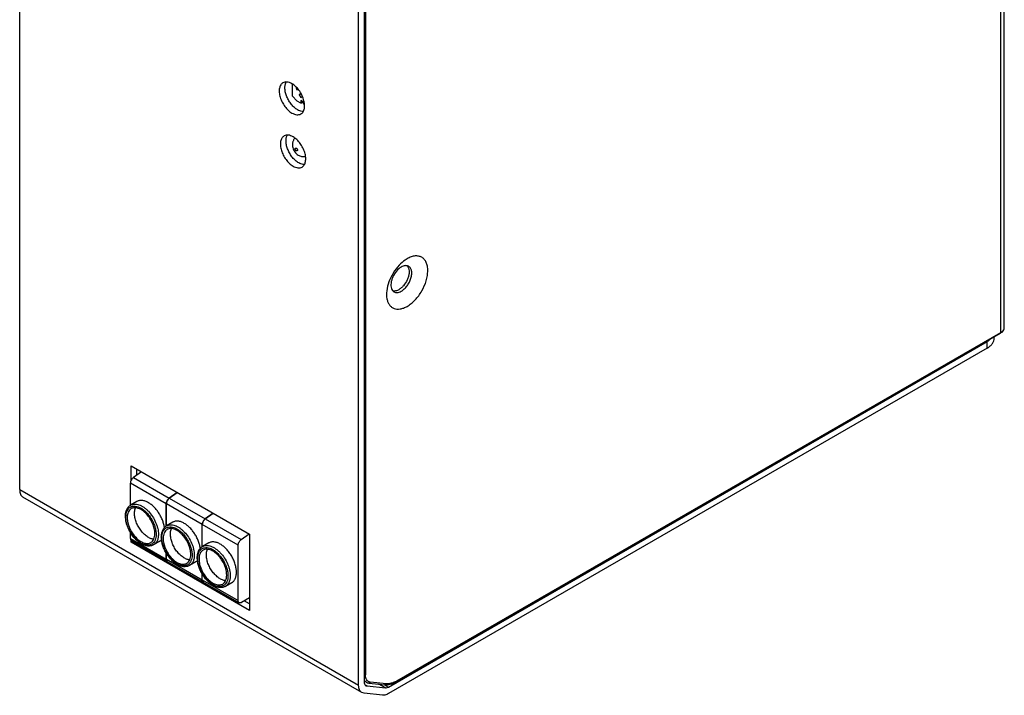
# Model space of a CAD drawing. Header units: millimetres. Extents: x 18 to 142, y 27 to 196.
# Tile 1 of 5: x 18 to 142, y 27 to 111. Entities that reach past the tile are written whole.
import ezdxf

# ---------------------------------------------------------------- set-up
doc = ezdxf.new("R2010")
doc.units = ezdxf.units.MM
doc.header["$LTSCALE"] = 14.501465
doc.layers.get('0').update_dxf_attribs({"linetype": 'CONTINUOUS'})

msp = doc.modelspace()

# ---------------------------------------------------------------- linework, layer by layer
at = {"color": 7}
for p, q in [((141.51, 72.94), (141.51, 171.9)), ((141.07, 72.33), (141.07, 171.29)), ((18.25, 52.63), (18.25, 147.14)), ((60.68, 28.13), (60.68, 122.65)), ((61.38, 123.05), (61.38, 28.54)), ((61.52, 122.33), (61.52, 29.42)), ((52.37, 103.44), (52.37, 101.95)), ((52.8, 103.11), (52.92, 102.75)), ((52.92, 102.75), (53.03, 102.81)), ((52.92, 102.75), (53.1, 102.74)), ((53, 101.29), (52.37, 101.95)), ((53.43, 101.05), (53, 101.29)), ((53.43, 102.24), (53.23, 102.09)), ((53.23, 102.09), (53.44, 102.21)), ((53.23, 102.09), (53.45, 101.75)), ((53.43, 101.37), (53.43, 101.05)), ((53.64, 101.25), (53.43, 101.37)), ((53.43, 101.05), (53.68, 101.19)), ((53.45, 101.75), (53.6, 101.87)), ((53.85, 100.93), (53.64, 101.25)), ((65.43, 28.59), (141.03, 72.23)), ((65.47, 28.68), (141.07, 72.33)), ((140.25, 71.59), (140.25, 71.79)), ((64.4, 27.89), (139.38, 71.18)), ((139.38, 70.37), (64.4, 27.08)), ((139.38, 70.37), (139.38, 71.18)), ((32.21, 55.61), (47.03, 47.06)), ((32.21, 53.82), (32.21, 55.61)), ((33.48, 54.88), (32.48, 54.15)), ((32.92, 54.47), (32.92, 55.2)), ((36.6, 50.86), (32.11, 53.45)), ((32.11, 50.67), (32.11, 53.45)), ((32.48, 54.15), (36.97, 51.56)), ((18.25, 52.63), (60.68, 28.13)), ((36.97, 51.56), (37.97, 52.29)), ((37.97, 52.28), (36.98, 51.55)), ((61.09, 27.22), (18.66, 51.71)), ((32.92, 51.15), (32.14, 50.7)), ((36.6, 48.06), (36.6, 50.86)), ((41.1, 48.26), (36.61, 50.86)), ((36.61, 48.07), (36.61, 50.86)), ((36.98, 51.55), (41.47, 48.96)), ((41.47, 48.96), (42.46, 49.69)), ((42.47, 49.69), (41.47, 48.96)), ((37.42, 48.55), (36.64, 48.1)), ((41.1, 45.47), (41.1, 48.26)), ((45.6, 45.67), (41.11, 48.26)), ((41.11, 45.47), (41.11, 48.26)), ((41.47, 48.96), (45.96, 46.37)), ((32.11, 46.52), (32.11, 47.28)), ((45.96, 46.37), (46.96, 47.09)), ((47.03, 47.06), (47.03, 37.5)), ((32.11, 46.52), (36.6, 43.93)), ((32.21, 46.06), (32.21, 46.27)), ((32.39, 46.16), (32.21, 46.06)), ((47.03, 37.5), (32.21, 46.06)), ((32.24, 46.25), (36.73, 43.66)), ((35.79, 46.17), (35.02, 45.72)), ((41.91, 45.95), (41.14, 45.5)), ((45.6, 38.74), (45.6, 45.67)), ((36.6, 43.93), (36.6, 44.69)), ((36.61, 43.93), (36.61, 44.68)), ((36.61, 43.93), (41.1, 41.33)), ((36.73, 43.65), (41.22, 41.06)), ((40.29, 43.57), (39.51, 43.12)), ((41.1, 41.33), (41.1, 42.09)), ((41.11, 41.33), (41.11, 42.08)), ((41.11, 41.33), (45.6, 38.74)), ((41.23, 41.06), (45.72, 38.46)), ((44.79, 40.97), (44.01, 40.52)), ((47.03, 39.07), (46.02, 38.49)), ((47.03, 38.32), (46.37, 38.7)), ((61.38, 28.67), (61.65, 28.51)), ((61.99, 28.4), (63.94, 28.2)), ((64.11, 28.32), (62.15, 28.52)), ((61.37, 27.13), (61.09, 27.22)), ((63.68, 26.89), (61.37, 27.13)), ((61.51, 28.17), (61.73, 28.04)), ((61.59, 28.08), (61.73, 28.04)), ((61.73, 28.04), (64.04, 27.8)), ((64.04, 27.8), (63.21, 28.28)), ((63.85, 28.21), (64.4, 27.89))]:
    msp.add_line(p, q, dxfattribs=at)
for centre, radius, start, end in [((53.67, 95.84), 1.27, 138.6065, 141.5702), ((65.11, 78.22), 0.721, 259.9266, 265.3175), ((35.32, 49.07), 3.5, 223.4432, 227.4973), ((37.16, 43.93), 0.554, 179.9989, 180.7319), ((36.83, 43.82), 0.199, 237.5354, 238.7045), ((36.83, 43.83), 0.199, 240.0008, 241.2967), ((36.83, 43.82), 0.199, 238.7046, 240.0003), ((41.65, 41.33), 0.554, 179.9989, 180.7319), ((41.33, 41.23), 0.199, 237.5354, 238.7045), ((41.32, 41.23), 0.199, 240.0008, 241.2967), ((41.33, 41.23), 0.199, 238.7046, 240.0003), ((62.25, 28.54), 0.864, 179.9406, 185.3165), ((62.22, 29.2), 0.683, 257.3102, 264.1677), ((63.78, 31.59), 3.37, 297.1961, 298.7014), ((63.58, 31.79), 3.7, 298.6239, 300.0039), ((63.72, 31.71), 3.5, 298.7, 300.0037)]:
    msp.add_arc(centre, radius, start, end, dxfattribs=at)
for points, knots in [([(51.21, 103.59), (51.15, 103.56), (51.05, 103.48), (50.87, 103.25), (50.74, 102.88), (50.73, 102.35), (50.85, 101.76), (51.09, 101.17), (51.43, 100.62), (51.84, 100.15), (52.16, 99.9), (52.33, 99.8)], [0, 0, 0, 0, 0.042876, 0.087523, 0.186924, 0.304235, 0.437955, 0.582357, 0.729568, 0.871259, 1, 1, 1, 1]), ([(52.33, 103.48), (52.23, 103.53), (52.04, 103.63), (51.73, 103.7), (51.45, 103.69), (51.28, 103.63), (51.21, 103.59)], [0, 0, 0, 0, 0.289544, 0.549135, 0.782277, 1, 1, 1, 1]), ([(53.04, 100.21), (52.9, 100.29), (52.62, 100.49), (52.26, 100.88), (51.94, 101.33), (51.69, 101.82), (51.52, 102.33), (51.42, 102.94), (51.47, 103.41), (51.59, 103.65)], [0, 0, 0, 0, 0.121549, 0.254435, 0.393669, 0.53372, 0.668795, 0.793795, 1, 1, 1, 1]), ([(53.46, 99.69), (53.51, 99.72), (53.62, 99.8), (53.79, 100.02), (53.92, 100.4), (53.93, 100.93), (53.81, 101.51), (53.58, 102.11), (53.23, 102.66), (52.82, 103.13), (52.5, 103.38), (52.33, 103.48)], [0, 0, 0, 0, 0.042876, 0.087523, 0.186924, 0.304235, 0.437955, 0.582357, 0.729568, 0.871259, 1, 1, 1, 1]), ([(53.78, 99.99), (53.72, 99.99), (53.46, 100.01), (53.21, 100.11), (53.04, 100.21)], [0, 0, 0, 0, 0.226136, 1, 1, 1, 1]), ([(52.33, 99.8), (52.43, 99.75), (52.63, 99.65), (52.93, 99.58), (53.21, 99.59), (53.38, 99.65), (53.46, 99.69)], [0, 0, 0, 0, 0.289544, 0.549135, 0.782277, 1, 1, 1, 1]), ([(51.35, 96.93), (51.29, 96.9), (51.19, 96.82), (51.01, 96.6), (50.88, 96.22), (50.87, 95.69), (50.99, 95.11), (51.23, 94.52), (51.57, 93.96), (51.98, 93.49), (52.31, 93.24), (52.47, 93.15)], [0, 0, 0, 0, 0.042876, 0.087523, 0.186924, 0.304235, 0.437955, 0.582357, 0.729568, 0.871259, 1, 1, 1, 1]), ([(52.47, 96.82), (52.37, 96.88), (52.18, 96.97), (51.88, 97.05), (51.59, 97.04), (51.42, 96.98), (51.35, 96.93)], [0, 0, 0, 0, 0.289544, 0.549135, 0.782277, 1, 1, 1, 1]), ([(53.18, 93.56), (53.04, 93.64), (52.76, 93.84), (52.4, 94.22), (52.08, 94.67), (51.83, 95.17), (51.66, 95.67), (51.56, 96.29), (51.61, 96.75), (51.74, 97)], [0, 0, 0, 0, 0.121549, 0.254435, 0.393669, 0.53372, 0.668795, 0.793795, 1, 1, 1, 1]), ([(52.67, 96.63), (52.64, 96.59), (52.58, 96.51), (52.51, 96.37), (52.45, 96.23), (52.4, 96.03), (52.38, 95.78), (52.42, 95.48), (52.52, 95.19), (52.67, 94.92), (52.88, 94.7), (53.04, 94.58), (53.13, 94.53)], [0, 0, 0, 0, 0.062546, 0.125088, 0.187611, 0.250098, 0.374856, 0.499703, 0.624838, 0.750145, 0.875217, 1, 1, 1, 1]), ([(53.6, 93.04), (53.65, 93.07), (53.76, 93.15), (53.93, 93.37), (54.06, 93.75), (54.07, 94.28), (53.96, 94.86), (53.72, 95.45), (53.38, 96.01), (52.96, 96.48), (52.64, 96.73), (52.47, 96.82)], [0, 0, 0, 0, 0.042876, 0.087523, 0.186924, 0.304235, 0.437955, 0.582357, 0.729568, 0.871259, 1, 1, 1, 1]), ([(52.88, 95.07), (52.86, 95.09), (52.82, 95.12), (52.78, 95.18), (52.75, 95.24), (52.74, 95.28), (52.74, 95.32), (52.74, 95.35), (52.75, 95.38), (52.76, 95.4), (52.78, 95.41), (52.8, 95.42), (52.83, 95.42), (52.86, 95.41), (52.87, 95.41), (52.88, 95.4)], [0, 0, 0, 0, 0.138218, 0.29129, 0.444376, 0.516287, 0.582929, 0.643362, 0.697426, 0.74605, 0.791463, 0.836876, 0.885492, 0.939601, 1, 1, 1, 1]), ([(52.88, 95.4), (52.9, 95.39), (52.94, 95.36), (52.99, 95.3), (53.01, 95.24), (53.02, 95.19), (53.03, 95.16), (53.02, 95.13), (53.01, 95.1), (53, 95.08), (52.98, 95.06), (52.96, 95.06), (52.94, 95.05), (52.91, 95.06), (52.89, 95.07), (52.88, 95.07)], [0, 0, 0, 0, 0.138218, 0.29129, 0.444376, 0.516287, 0.582929, 0.643362, 0.697426, 0.74605, 0.791463, 0.836876, 0.885492, 0.939601, 1, 1, 1, 1]), ([(53.13, 94.53), (53.2, 94.49), (53.33, 94.42), (53.54, 94.36), (53.77, 94.34), (53.91, 94.35), (53.99, 94.36)], [0, 0, 0, 0, 0.249866, 0.499811, 0.749824, 1, 1, 1, 1]), ([(52.47, 93.15), (52.57, 93.09), (52.77, 93), (53.07, 92.92), (53.35, 92.93), (53.52, 92.99), (53.6, 93.04)], [0, 0, 0, 0, 0.289544, 0.549135, 0.782277, 1, 1, 1, 1]), ([(53.92, 93.34), (53.86, 93.34), (53.6, 93.35), (53.35, 93.46), (53.18, 93.56)], [0, 0, 0, 0, 0.226136, 1, 1, 1, 1]), ([(66.76, 81.55), (66.67, 81.5), (66.31, 81.27), (65.98, 80.98), (65.76, 80.74)], [0, 0, 0, 0, 0.235026, 1, 1, 1, 1]), ([(66.76, 75.59), (66.93, 75.69), (67.28, 75.94), (67.94, 76.55), (68.63, 77.49), (69.1, 78.56), (69.3, 79.43), (69.35, 80.04), (69.31, 80.6), (69.17, 81.08), (68.93, 81.48), (68.59, 81.76), (68.18, 81.9), (67.72, 81.92), (67.23, 81.8), (66.92, 81.65), (66.76, 81.55)], [0, 0, 0, 0, 0.066591, 0.138522, 0.291544, 0.444577, 0.51646, 0.583077, 0.643488, 0.697532, 0.746139, 0.791536, 0.836934, 0.885534, 0.939624, 1, 1, 1, 1]), ([(65.76, 80.74), (65.48, 80.45), (64.98, 79.78), (64.45, 78.69), (64.16, 77.59), (64.16, 76.7), (64.33, 76.11), (64.53, 75.76), (64.79, 75.48), (65.12, 75.3), (65.49, 75.23), (65.9, 75.25), (66.33, 75.37), (66.62, 75.51), (66.76, 75.59)], [0, 0, 0, 0, 0.155281, 0.312184, 0.458767, 0.5858, 0.641052, 0.691312, 0.738136, 0.783854, 0.831075, 0.882045, 0.938233, 1, 1, 1, 1]), ([(66.02, 80.51), (65.8, 80.38), (65.38, 80), (65.01, 79.42), (64.81, 78.89), (64.7, 78.4), (64.71, 78.03), (64.78, 77.81)], [0, 0, 0, 0, 0.248569, 0.522783, 0.657703, 0.784571, 1, 1, 1, 1]), ([(66.94, 80.37), (67.01, 80.16), (67.02, 79.78), (66.91, 79.3), (66.71, 78.77), (66.4, 78.28), (66.02, 77.89), (65.8, 77.74), (65.7, 77.67)], [0, 0, 0, 0, 0.2151, 0.341826, 0.476627, 0.750676, 0.880727, 1, 1, 1, 1]), ([(66.67, 80.68), (66.62, 80.69), (66.39, 80.68), (66.17, 80.6), (66.02, 80.51)], [0, 0, 0, 0, 0.224699, 1, 1, 1, 1]), ([(66.02, 77.49), (66.16, 77.57), (66.42, 77.77), (66.76, 78.16), (67.04, 78.61), (67.24, 79.1), (67.34, 79.58), (67.33, 80.01), (67.22, 80.33), (67.08, 80.51), (66.99, 80.57), (66.95, 80.6)], [0, 0, 0, 0, 0.128727, 0.270397, 0.417611, 0.562022, 0.695749, 0.813063, 0.912468, 0.95712, 1, 1, 1, 1]), ([(66.95, 80.6), (66.93, 80.61), (66.84, 80.65), (66.74, 80.68), (66.67, 80.68)], [0, 0, 0, 0, 0.245539, 1, 1, 1, 1]), ([(66.75, 80.69), (66.77, 80.67), (66.85, 80.57), (66.91, 80.46), (66.94, 80.37)], [0, 0, 0, 0, 0.237381, 1, 1, 1, 1]), ([(64.78, 77.81), (64.81, 77.72), (64.89, 77.56), (65.02, 77.44), (65.1, 77.4)], [0, 0, 0, 0, 0.52342, 1, 1, 1, 1]), ([(65.7, 77.67), (65.64, 77.64), (65.44, 77.54), (65.21, 77.49), (65.05, 77.5)], [0, 0, 0, 0, 0.279052, 1, 1, 1, 1]), ([(65.1, 77.4), (65.16, 77.36), (65.3, 77.31), (65.53, 77.3), (65.78, 77.36), (65.94, 77.44), (66.02, 77.49)], [0, 0, 0, 0, 0.217743, 0.450888, 0.710461, 1, 1, 1, 1]), ([(141.03, 72.23), (141.1, 72.27), (141.23, 72.36), (141.39, 72.53), (141.49, 72.73), (141.51, 72.87), (141.51, 72.94)], [0, 0, 0, 0, 0.270117, 0.52353, 0.764152, 1, 1, 1, 1]), ([(141.07, 72.33), (141.14, 72.36), (141.26, 72.45), (141.4, 72.6), (141.49, 72.76), (141.51, 72.88), (141.51, 72.94)], [0, 0, 0, 0, 0.289537, 0.549109, 0.782251, 1, 1, 1, 1]), ([(139.38, 70.37), (139.51, 70.44), (139.75, 70.61), (140.03, 70.91), (140.21, 71.24), (140.25, 71.48), (140.25, 71.59)], [0, 0, 0, 0, 0.289705, 0.549091, 0.782218, 1, 1, 1, 1]), ([(139.87, 71.56), (139.84, 71.53), (139.69, 71.38), (139.51, 71.26), (139.38, 71.18)], [0, 0, 0, 0, 0.236009, 1, 1, 1, 1]), ([(141.03, 72.23), (141.04, 72.24), (141.07, 72.27), (141.07, 72.31), (141.07, 72.33)], [0, 0, 0, 0, 0.449977, 1, 1, 1, 1]), ([(32.48, 54.15), (32.43, 54.11), (32.33, 54.01), (32.21, 53.84), (32.13, 53.65), (32.11, 53.52), (32.11, 53.45)], [0, 0, 0, 0, 0.244983, 0.507717, 0.766315, 1, 1, 1, 1]), ([(18.25, 52.63), (18.25, 52.53), (18.26, 52.33), (18.34, 52.07), (18.47, 51.85), (18.6, 51.75), (18.66, 51.71)], [0, 0, 0, 0, 0.289703, 0.549083, 0.782194, 1, 1, 1, 1]), ([(31.49, 49.3), (31.49, 49.45), (31.51, 49.74), (31.61, 50.08), (31.74, 50.31), (31.85, 50.46), (31.99, 50.6), (32.09, 50.67), (32.14, 50.7)], [0, 0, 0, 0, 0.278124, 0.533265, 0.654007, 0.771313, 0.886178, 1, 1, 1, 1]), ([(31.55, 49.22), (31.55, 49.35), (31.57, 49.61), (31.67, 49.96), (31.82, 50.21), (31.97, 50.36), (32.1, 50.45), (32.24, 50.51), (32.44, 50.57), (32.73, 50.57), (33.09, 50.49), (33.46, 50.31), (33.82, 50.06), (34.17, 49.73), (34.5, 49.34), (34.78, 48.9), (35.02, 48.44), (35.19, 47.96), (35.3, 47.49), (35.33, 47.18), (35.33, 47.03)], [0, 0, 0, 0, 0.060361, 0.114358, 0.162926, 0.185896, 0.208441, 0.230987, 0.253958, 0.302526, 0.356523, 0.416883, 0.483447, 0.555269, 0.63087, 0.708438, 0.786006, 0.861608, 0.933433, 1, 1, 1, 1]), ([(32.14, 50.7), (32.21, 50.74), (32.37, 50.8), (32.63, 50.84), (32.9, 50.82), (33.19, 50.74), (33.49, 50.61), (33.79, 50.43), (34.08, 50.2), (34.47, 49.83), (34.89, 49.29), (35.22, 48.67), (35.42, 48.16), (35.53, 47.77), (35.6, 47.4), (35.61, 47.15), (35.61, 47.03)], [0, 0, 0, 0, 0.042826, 0.087421, 0.135217, 0.187141, 0.243603, 0.304577, 0.369693, 0.43832, 0.582552, 0.729591, 0.8016, 0.871217, 0.937596, 1, 1, 1, 1]), ([(34.36, 51), (34.23, 51.08), (33.98, 51.2), (33.65, 51.28), (33.4, 51.28), (33.23, 51.26), (33.07, 51.22), (32.97, 51.17), (32.92, 51.15)], [0, 0, 0, 0, 0.28941, 0.54829, 0.667743, 0.78177, 0.891904, 1, 1, 1, 1]), ([(36.37, 47.8), (36.36, 47.95), (36.3, 48.27), (36.16, 48.74), (35.96, 49.2), (35.71, 49.65), (35.41, 50.07), (35.09, 50.44), (34.74, 50.76), (34.48, 50.93), (34.36, 51)], [0, 0, 0, 0, 0.118986, 0.244889, 0.375325, 0.507567, 0.638777, 0.766184, 0.88727, 1, 1, 1, 1]), ([(36.6, 50.86), (36.6, 50.92), (36.62, 51.06), (36.7, 51.25), (36.82, 51.42), (36.92, 51.52), (36.97, 51.56)], [0, 0, 0, 0, 0.233685, 0.492283, 0.755017, 1, 1, 1, 1]), ([(36.98, 51.55), (36.92, 51.52), (36.82, 51.42), (36.71, 51.24), (36.63, 51.05), (36.61, 50.92), (36.61, 50.86)], [0, 0, 0, 0, 0.244983, 0.507717, 0.766315, 1, 1, 1, 1]), ([(32.21, 50.25), (32.17, 50.22), (32.1, 50.17), (31.96, 50.03), (31.82, 49.81), (31.72, 49.49), (31.71, 49.25), (31.71, 49.13)], [0, 0, 0, 0, 0.10816, 0.218359, 0.451362, 0.710419, 1, 1, 1, 1]), ([(35.17, 47.12), (35.17, 47.23), (35.16, 47.44), (35.1, 47.76), (35.01, 48.08), (34.84, 48.52), (34.56, 49.04), (34.19, 49.51), (33.87, 49.82), (33.62, 50.02), (33.36, 50.17), (33.11, 50.29), (32.86, 50.35), (32.63, 50.37), (32.41, 50.34), (32.27, 50.28), (32.21, 50.25)], [0, 0, 0, 0, 0.062401, 0.128785, 0.198401, 0.270411, 0.417448, 0.561682, 0.630309, 0.695424, 0.756398, 0.812861, 0.864784, 0.912579, 0.957173, 1, 1, 1, 1]), ([(32.62, 49.66), (32.62, 49.72), (32.63, 49.96), (32.69, 50.2), (32.76, 50.36)], [0, 0, 0, 0, 0.271947, 1, 1, 1, 1]), ([(35.03, 46.42), (34.89, 46.44), (34.68, 46.49), (34.4, 46.62), (34.11, 46.8), (33.76, 47.1), (33.39, 47.54), (33.07, 48.04), (32.82, 48.58), (32.66, 49.12), (32.62, 49.48), (32.62, 49.66)], [0, 0, 0, 0, 0.097753, 0.152123, 0.210053, 0.335304, 0.470056, 0.609327, 0.747553, 0.879298, 1, 1, 1, 1]), ([(32.83, 46.34), (32.63, 46.54), (32.36, 46.87), (32.05, 47.35), (31.85, 47.74), (31.69, 48.13), (31.58, 48.53), (31.51, 48.92), (31.49, 49.17), (31.49, 49.3)], [0, 0, 0, 0, 0.253614, 0.384199, 0.514679, 0.643142, 0.76778, 0.88714, 1, 1, 1, 1]), ([(32.86, 46.38), (32.67, 46.56), (32.4, 46.88), (32.1, 47.34), (31.91, 47.71), (31.75, 48.1), (31.63, 48.48), (31.56, 48.85), (31.55, 49.1), (31.55, 49.22)], [0, 0, 0, 0, 0.253344, 0.384484, 0.515663, 0.644732, 0.769626, 0.888563, 1, 1, 1, 1]), ([(31.71, 49.13), (31.71, 49.02), (31.72, 48.81), (31.78, 48.5), (31.87, 48.17), (32.04, 47.73), (32.32, 47.21), (32.61, 46.83), (32.77, 46.66)], [0, 0, 0, 0, 0.111097, 0.229286, 0.353232, 0.481437, 0.743219, 1, 1, 1, 1]), ([(35.98, 46.7), (35.98, 46.85), (36.01, 47.14), (36.11, 47.48), (36.24, 47.72), (36.35, 47.87), (36.48, 48), (36.59, 48.07), (36.64, 48.1)], [0, 0, 0, 0, 0.278124, 0.533265, 0.654007, 0.771313, 0.886178, 1, 1, 1, 1]), ([(36.64, 48.1), (36.71, 48.14), (36.87, 48.21), (37.12, 48.24), (37.4, 48.22), (37.69, 48.15), (37.99, 48.02), (38.29, 47.83), (38.58, 47.6), (38.96, 47.23), (39.39, 46.69), (39.72, 46.07), (39.92, 45.56), (40.03, 45.18), (40.09, 44.8), (40.11, 44.56), (40.11, 44.44)], [0, 0, 0, 0, 0.042826, 0.087421, 0.135217, 0.187141, 0.243603, 0.304577, 0.369693, 0.43832, 0.582552, 0.729591, 0.8016, 0.871217, 0.937596, 1, 1, 1, 1]), ([(38.85, 48.41), (38.73, 48.48), (38.48, 48.6), (38.15, 48.68), (37.9, 48.69), (37.73, 48.67), (37.56, 48.62), (37.46, 48.58), (37.42, 48.55)], [0, 0, 0, 0, 0.28941, 0.54829, 0.667743, 0.78177, 0.891904, 1, 1, 1, 1]), ([(40.87, 45.2), (40.85, 45.36), (40.8, 45.67), (40.65, 46.14), (40.45, 46.61), (40.2, 47.05), (39.91, 47.47), (39.58, 47.84), (39.23, 48.16), (38.98, 48.33), (38.85, 48.41)], [0, 0, 0, 0, 0.118986, 0.244889, 0.375325, 0.507567, 0.638777, 0.766184, 0.88727, 1, 1, 1, 1]), ([(41.1, 48.26), (41.1, 48.33), (41.12, 48.46), (41.2, 48.65), (41.31, 48.83), (41.41, 48.92), (41.47, 48.96)], [0, 0, 0, 0, 0.233685, 0.492283, 0.755017, 1, 1, 1, 1]), ([(41.47, 48.96), (41.42, 48.92), (41.32, 48.82), (41.21, 48.65), (41.13, 48.46), (41.11, 48.32), (41.11, 48.26)], [0, 0, 0, 0, 0.244983, 0.507717, 0.766315, 1, 1, 1, 1]), ([(35.33, 47.03), (35.33, 46.9), (35.31, 46.65), (35.21, 46.3), (35.07, 46.06), (34.92, 45.91), (34.8, 45.82), (34.67, 45.75), (34.47, 45.69), (34.19, 45.67), (33.85, 45.74), (33.62, 45.84), (33.5, 45.9)], [0, 0, 0, 0, 0.145657, 0.276304, 0.393983, 0.449575, 0.504014, 0.558272, 0.613334, 0.729093, 0.857126, 1, 1, 1, 1]), ([(34.66, 46), (34.7, 46.03), (34.78, 46.08), (34.92, 46.22), (35.06, 46.44), (35.15, 46.76), (35.17, 47), (35.17, 47.12)], [0, 0, 0, 0, 0.10816, 0.218359, 0.451362, 0.710419, 1, 1, 1, 1]), ([(35.61, 47.03), (35.61, 46.89), (35.59, 46.61), (35.49, 46.28), (35.38, 46.07), (35.27, 45.93), (35.15, 45.81), (35.06, 45.74), (35.02, 45.72)], [0, 0, 0, 0, 0.289407, 0.548292, 0.667741, 0.781771, 0.891905, 1, 1, 1, 1]), ([(36.04, 46.62), (36.04, 46.76), (36.06, 47.01), (36.17, 47.37), (36.32, 47.61), (36.47, 47.76), (36.6, 47.85), (36.73, 47.91), (36.94, 47.97), (37.23, 47.98), (37.58, 47.89), (37.95, 47.72), (38.32, 47.46), (38.67, 47.13), (39, 46.74), (39.28, 46.31), (39.51, 45.84), (39.69, 45.37), (39.8, 44.9), (39.83, 44.59), (39.83, 44.44)], [0, 0, 0, 0, 0.060361, 0.114358, 0.162926, 0.185896, 0.208441, 0.230987, 0.253958, 0.302526, 0.356523, 0.416883, 0.483447, 0.555269, 0.63087, 0.708438, 0.786006, 0.861608, 0.933433, 1, 1, 1, 1]), ([(36.71, 47.65), (36.67, 47.63), (36.59, 47.57), (36.45, 47.44), (36.32, 47.21), (36.22, 46.89), (36.2, 46.65), (36.2, 46.53)], [0, 0, 0, 0, 0.10816, 0.218359, 0.451362, 0.710419, 1, 1, 1, 1]), ([(39.67, 44.53), (39.67, 44.63), (39.65, 44.84), (39.6, 45.16), (39.5, 45.49), (39.34, 45.92), (39.05, 46.45), (38.69, 46.91), (38.36, 47.23), (38.11, 47.42), (37.86, 47.58), (37.61, 47.69), (37.36, 47.76), (37.12, 47.77), (36.9, 47.74), (36.77, 47.69), (36.71, 47.65)], [0, 0, 0, 0, 0.062401, 0.128785, 0.198401, 0.270411, 0.417448, 0.561682, 0.630309, 0.695424, 0.756398, 0.812861, 0.864784, 0.912579, 0.957173, 1, 1, 1, 1]), ([(37.12, 47.06), (37.12, 47.12), (37.13, 47.36), (37.18, 47.6), (37.26, 47.76)], [0, 0, 0, 0, 0.271947, 1, 1, 1, 1]), ([(39.53, 43.83), (39.39, 43.84), (39.18, 43.9), (38.9, 44.03), (38.61, 44.21), (38.26, 44.5), (37.88, 44.94), (37.56, 45.44), (37.32, 45.98), (37.16, 46.52), (37.12, 46.89), (37.12, 47.06)], [0, 0, 0, 0, 0.097753, 0.152123, 0.210053, 0.335304, 0.470056, 0.609327, 0.747553, 0.879298, 1, 1, 1, 1]), ([(32.11, 46.52), (32.11, 46.49), (32.12, 46.43), (32.14, 46.35), (32.18, 46.29), (32.22, 46.26), (32.24, 46.25)], [0, 0, 0, 0, 0.289704, 0.549091, 0.782217, 1, 1, 1, 1]), ([(33.48, 45.85), (33.36, 45.92), (33.14, 46.07), (32.93, 46.25), (32.83, 46.34)], [0, 0, 0, 0, 0.485439, 1, 1, 1, 1]), ([(33.5, 45.9), (33.39, 45.96), (33.17, 46.11), (32.96, 46.28), (32.86, 46.38)], [0, 0, 0, 0, 0.481781, 1, 1, 1, 1]), ([(32.95, 46.49), (33.09, 46.36), (33.31, 46.19), (33.63, 46.02), (33.86, 45.94), (34.08, 45.89), (34.29, 45.88), (34.49, 45.92), (34.61, 45.97), (34.66, 46)], [0, 0, 0, 0, 0.30195, 0.439583, 0.567479, 0.685912, 0.795979, 0.899711, 1, 1, 1, 1]), ([(35.02, 45.72), (34.96, 45.69), (34.85, 45.63), (34.61, 45.57), (34.28, 45.55), (33.87, 45.65), (33.61, 45.77), (33.48, 45.85)], [0, 0, 0, 0, 0.113957, 0.228858, 0.466432, 0.721737, 1, 1, 1, 1]), ([(35.79, 46.17), (35.84, 46.19), (35.94, 46.26), (36.02, 46.34), (36.05, 46.38)], [0, 0, 0, 0, 0.495103, 1, 1, 1, 1]), ([(37.98, 43.25), (37.84, 43.33), (37.57, 43.52), (37.2, 43.87), (36.85, 44.28), (36.56, 44.73), (36.31, 45.22), (36.13, 45.72), (36.01, 46.21), (35.98, 46.54), (35.98, 46.7)], [0, 0, 0, 0, 0.11537, 0.238662, 0.367791, 0.500001, 0.632211, 0.76134, 0.884631, 1, 1, 1, 1]), ([(38, 43.31), (37.87, 43.38), (37.61, 43.55), (37.24, 43.88), (36.91, 44.27), (36.61, 44.71), (36.37, 45.18), (36.19, 45.67), (36.07, 46.15), (36.04, 46.47), (36.04, 46.62)], [0, 0, 0, 0, 0.11278, 0.235137, 0.364526, 0.497751, 0.631288, 0.761596, 0.885395, 1, 1, 1, 1]), ([(36.2, 46.53), (36.2, 46.43), (36.22, 46.22), (36.27, 45.9), (36.36, 45.57), (36.53, 45.13), (36.82, 44.61), (37.18, 44.15), (37.51, 43.83), (37.76, 43.63), (38.01, 43.48), (38.26, 43.37), (38.51, 43.3), (38.75, 43.28), (38.97, 43.32), (39.1, 43.37), (39.16, 43.41)], [0, 0, 0, 0, 0.062401, 0.128785, 0.198401, 0.270411, 0.417448, 0.561682, 0.630309, 0.695424, 0.756398, 0.812861, 0.864784, 0.912579, 0.957173, 1, 1, 1, 1]), ([(41.14, 45.5), (41.21, 45.54), (41.36, 45.61), (41.62, 45.65), (41.9, 45.63), (42.19, 45.55), (42.48, 45.42), (42.78, 45.24), (43.08, 45.01), (43.46, 44.64), (43.89, 44.09), (44.22, 43.48), (44.42, 42.96), (44.52, 42.58), (44.59, 42.21), (44.61, 41.96), (44.61, 41.84)], [0, 0, 0, 0, 0.042826, 0.087421, 0.135217, 0.187141, 0.243603, 0.304577, 0.369693, 0.43832, 0.582552, 0.729591, 0.8016, 0.871217, 0.937596, 1, 1, 1, 1]), ([(43.35, 45.81), (43.23, 45.88), (42.97, 46), (42.64, 46.08), (42.4, 46.09), (42.22, 46.07), (42.06, 46.03), (41.96, 45.98), (41.91, 45.95)], [0, 0, 0, 0, 0.28941, 0.54829, 0.667743, 0.78177, 0.891904, 1, 1, 1, 1]), ([(45.38, 42.29), (45.38, 42.45), (45.35, 42.78), (45.24, 43.29), (45.05, 43.8), (44.8, 44.3), (44.49, 44.77), (44.14, 45.18), (43.77, 45.54), (43.49, 45.73), (43.35, 45.81)], [0, 0, 0, 0, 0.114159, 0.237326, 0.366978, 0.500001, 0.633024, 0.762675, 0.885842, 1, 1, 1, 1]), ([(45.6, 45.67), (45.6, 45.73), (45.62, 45.87), (45.7, 46.06), (45.81, 46.23), (45.91, 46.33), (45.96, 46.37)], [0, 0, 0, 0, 0.233685, 0.492283, 0.755017, 1, 1, 1, 1]), ([(39.83, 44.44), (39.83, 44.3), (39.81, 44.05), (39.71, 43.7), (39.56, 43.46), (39.42, 43.31), (39.3, 43.22), (39.16, 43.15), (38.97, 43.09), (38.69, 43.08), (38.34, 43.15), (38.12, 43.25), (38, 43.31)], [0, 0, 0, 0, 0.145657, 0.276304, 0.393983, 0.449575, 0.504014, 0.558272, 0.613334, 0.729093, 0.857126, 1, 1, 1, 1]), ([(39.16, 43.41), (39.2, 43.43), (39.28, 43.48), (39.42, 43.62), (39.55, 43.84), (39.65, 44.17), (39.67, 44.4), (39.67, 44.53)], [0, 0, 0, 0, 0.10816, 0.218359, 0.451362, 0.710419, 1, 1, 1, 1]), ([(40.11, 44.44), (40.11, 44.29), (40.09, 44.01), (39.99, 43.69), (39.87, 43.47), (39.77, 43.33), (39.65, 43.21), (39.56, 43.15), (39.51, 43.12)], [0, 0, 0, 0, 0.289407, 0.548292, 0.667741, 0.781771, 0.891905, 1, 1, 1, 1]), ([(40.48, 44.11), (40.48, 44.26), (40.51, 44.54), (40.61, 44.88), (40.73, 45.12), (40.85, 45.27), (40.98, 45.4), (41.08, 45.47), (41.14, 45.5)], [0, 0, 0, 0, 0.278124, 0.533265, 0.654007, 0.771313, 0.886178, 1, 1, 1, 1]), ([(40.54, 44.02), (40.54, 44.16), (40.56, 44.42), (40.67, 44.77), (40.82, 45.02), (40.97, 45.16), (41.09, 45.25), (41.23, 45.32), (41.44, 45.37), (41.72, 45.38), (42.08, 45.3), (42.45, 45.12), (42.82, 44.86), (43.17, 44.53), (43.49, 44.14), (43.78, 43.71), (44.01, 43.25), (44.19, 42.77), (44.3, 42.3), (44.32, 41.99), (44.32, 41.84)], [0, 0, 0, 0, 0.060361, 0.114358, 0.162926, 0.185896, 0.208441, 0.230987, 0.253958, 0.302526, 0.356523, 0.416883, 0.483447, 0.555269, 0.63087, 0.708438, 0.786006, 0.861608, 0.933433, 1, 1, 1, 1]), ([(41.21, 45.05), (41.17, 45.03), (41.09, 44.98), (40.95, 44.84), (40.81, 44.62), (40.72, 44.29), (40.7, 44.06), (40.7, 43.93)], [0, 0, 0, 0, 0.10816, 0.218359, 0.451362, 0.710419, 1, 1, 1, 1]), ([(44.16, 41.93), (44.16, 42.03), (44.15, 42.24), (44.09, 42.56), (44, 42.89), (43.83, 43.33), (43.55, 43.85), (43.19, 44.32), (42.86, 44.63), (42.61, 44.83), (42.36, 44.98), (42.1, 45.09), (41.86, 45.16), (41.62, 45.18), (41.4, 45.14), (41.27, 45.09), (41.21, 45.05)], [0, 0, 0, 0, 0.062401, 0.128785, 0.198401, 0.270411, 0.417448, 0.561682, 0.630309, 0.695424, 0.756398, 0.812861, 0.864784, 0.912579, 0.957173, 1, 1, 1, 1]), ([(41.62, 44.46), (41.62, 44.53), (41.63, 44.77), (41.68, 45), (41.76, 45.16)], [0, 0, 0, 0, 0.271947, 1, 1, 1, 1]), ([(44.03, 41.23), (43.89, 41.24), (43.67, 41.3), (43.4, 41.43), (43.11, 41.61), (42.76, 41.91), (42.38, 42.34), (42.06, 42.85), (41.81, 43.38), (41.66, 43.93), (41.62, 44.29), (41.62, 44.46)], [0, 0, 0, 0, 0.097753, 0.152123, 0.210053, 0.335304, 0.470056, 0.609327, 0.747553, 0.879298, 1, 1, 1, 1]), ([(36.66, 43.72), (36.65, 43.73), (36.61, 43.79), (36.6, 43.87), (36.6, 43.92)], [0, 0, 0, 0, 0.225146, 1, 1, 1, 1]), ([(36.61, 43.93), (36.61, 43.91), (36.61, 43.83), (36.64, 43.76), (36.67, 43.71)], [0, 0, 0, 0, 0.279627, 1, 1, 1, 1]), ([(36.73, 43.66), (36.72, 43.66), (36.69, 43.68), (36.67, 43.7), (36.66, 43.72)], [0, 0, 0, 0, 0.245683, 1, 1, 1, 1]), ([(36.67, 43.71), (36.67, 43.71), (36.69, 43.69), (36.71, 43.67), (36.73, 43.66)], [0, 0, 0, 0, 0.257267, 1, 1, 1, 1]), ([(39.51, 43.12), (39.46, 43.09), (39.35, 43.04), (39.11, 42.97), (38.77, 42.96), (38.37, 43.05), (38.11, 43.18), (37.98, 43.25)], [0, 0, 0, 0, 0.113957, 0.228858, 0.466432, 0.721737, 1, 1, 1, 1]), ([(40.29, 43.57), (40.34, 43.6), (40.43, 43.66), (40.51, 43.74), (40.55, 43.79)], [0, 0, 0, 0, 0.495103, 1, 1, 1, 1]), ([(42.47, 40.66), (42.34, 40.74), (42.06, 40.93), (41.69, 41.27), (41.35, 41.68), (41.05, 42.14), (40.81, 42.62), (40.63, 43.12), (40.51, 43.62), (40.48, 43.95), (40.48, 44.11)], [0, 0, 0, 0, 0.11537, 0.238662, 0.367791, 0.500001, 0.632211, 0.76134, 0.884631, 1, 1, 1, 1]), ([(42.5, 40.71), (42.37, 40.78), (42.1, 40.96), (41.74, 41.28), (41.4, 41.67), (41.11, 42.12), (40.87, 42.59), (40.68, 43.07), (40.57, 43.55), (40.54, 43.87), (40.54, 44.02)], [0, 0, 0, 0, 0.112795, 0.235161, 0.364553, 0.497776, 0.631307, 0.761608, 0.8854, 1, 1, 1, 1]), ([(40.7, 43.93), (40.7, 43.83), (40.71, 43.62), (40.77, 43.3), (40.86, 42.98), (41.03, 42.54), (41.31, 42.01), (41.68, 41.55), (42, 41.23), (42.25, 41.04), (42.51, 40.88), (42.76, 40.77), (43.01, 40.71), (43.24, 40.69), (43.46, 40.72), (43.6, 40.78), (43.66, 40.81)], [0, 0, 0, 0, 0.062401, 0.128785, 0.198401, 0.270411, 0.417448, 0.561682, 0.630309, 0.695424, 0.756398, 0.812861, 0.864784, 0.912579, 0.957173, 1, 1, 1, 1]), ([(43.66, 40.81), (43.7, 40.83), (43.77, 40.89), (43.91, 41.02), (44.05, 41.25), (44.15, 41.57), (44.16, 41.81), (44.16, 41.93)], [0, 0, 0, 0, 0.10816, 0.218359, 0.451362, 0.710419, 1, 1, 1, 1]), ([(44.79, 40.97), (44.84, 41), (44.93, 41.06), (45.05, 41.18), (45.15, 41.32), (45.27, 41.54), (45.36, 41.87), (45.38, 42.14), (45.38, 42.29)], [0, 0, 0, 0, 0.108095, 0.218229, 0.332256, 0.451709, 0.710589, 1, 1, 1, 1]), ([(41.16, 41.12), (41.15, 41.14), (41.11, 41.2), (41.1, 41.27), (41.1, 41.33)], [0, 0, 0, 0, 0.225146, 1, 1, 1, 1]), ([(41.11, 41.33), (41.11, 41.31), (41.11, 41.24), (41.13, 41.16), (41.16, 41.12)], [0, 0, 0, 0, 0.279627, 1, 1, 1, 1]), ([(41.22, 41.06), (41.22, 41.06), (41.19, 41.08), (41.17, 41.1), (41.16, 41.12)], [0, 0, 0, 0, 0.245683, 1, 1, 1, 1]), ([(41.16, 41.12), (41.17, 41.11), (41.18, 41.09), (41.21, 41.07), (41.22, 41.06)], [0, 0, 0, 0, 0.257267, 1, 1, 1, 1]), ([(44.32, 41.84), (44.32, 41.71), (44.3, 41.45), (44.2, 41.11), (44.06, 40.87), (43.92, 40.72), (43.79, 40.63), (43.66, 40.56), (43.46, 40.5), (43.19, 40.48), (42.84, 40.55), (42.61, 40.65), (42.5, 40.71)], [0, 0, 0, 0, 0.145648, 0.276282, 0.393949, 0.449535, 0.50397, 0.558226, 0.613289, 0.729055, 0.857105, 1, 1, 1, 1]), ([(44.61, 41.84), (44.61, 41.69), (44.58, 41.42), (44.49, 41.09), (44.37, 40.87), (44.27, 40.73), (44.15, 40.61), (44.06, 40.55), (44.01, 40.52)], [0, 0, 0, 0, 0.289407, 0.548292, 0.667741, 0.781771, 0.891905, 1, 1, 1, 1]), ([(44.01, 40.52), (43.96, 40.49), (43.85, 40.44), (43.6, 40.37), (43.27, 40.36), (42.86, 40.46), (42.6, 40.58), (42.47, 40.66)], [0, 0, 0, 0, 0.113957, 0.228858, 0.466432, 0.721737, 1, 1, 1, 1]), ([(45.72, 38.46), (45.7, 38.47), (45.66, 38.51), (45.62, 38.57), (45.6, 38.65), (45.6, 38.71), (45.6, 38.74)], [0, 0, 0, 0, 0.217783, 0.450909, 0.710296, 1, 1, 1, 1]), ([(46.02, 38.49), (45.99, 38.48), (45.94, 38.45), (45.86, 38.43), (45.79, 38.44), (45.74, 38.45), (45.72, 38.46)], [0, 0, 0, 0, 0.289703, 0.549089, 0.782216, 1, 1, 1, 1]), ([(61.38, 29.39), (61.4, 29.39), (61.44, 29.39), (61.49, 29.41), (61.52, 29.42)], [0, 0, 0, 0, 0.267149, 1, 1, 1, 1]), ([(61.39, 28.46), (61.39, 28.44), (61.39, 28.39), (61.41, 28.33), (61.42, 28.29)], [0, 0, 0, 0, 0.263124, 1, 1, 1, 1]), ([(61.65, 28.51), (61.63, 28.52), (61.55, 28.58), (61.47, 28.66), (61.43, 28.72)], [0, 0, 0, 0, 0.245626, 1, 1, 1, 1]), ([(61.69, 28.79), (61.66, 28.83), (61.56, 29.03), (61.52, 29.25), (61.52, 29.42)], [0, 0, 0, 0, 0.22465, 1, 1, 1, 1]), ([(61.65, 28.51), (61.73, 28.46), (61.84, 28.42), (61.96, 28.41), (61.99, 28.4)], [0, 0, 0, 0, 0.746404, 1, 1, 1, 1]), ([(62.07, 28.53), (62.01, 28.55), (61.9, 28.59), (61.81, 28.66), (61.77, 28.7)], [0, 0, 0, 0, 0.500888, 1, 1, 1, 1]), ([(62.15, 28.52), (62.14, 28.48), (62.1, 28.42), (62.02, 28.4), (61.99, 28.4)], [0, 0, 0, 0, 0.533591, 1, 1, 1, 1]), ([(63.94, 28.2), (64.17, 28.18), (64.67, 28.23), (65.12, 28.42), (65.35, 28.54)], [0, 0, 0, 0, 0.471147, 1, 1, 1, 1]), ([(65, 28.45), (64.92, 28.42), (64.63, 28.33), (64.32, 28.3), (64.11, 28.32)], [0, 0, 0, 0, 0.269916, 1, 1, 1, 1]), ([(65.32, 28.6), (65.29, 28.58), (65.19, 28.53), (65.08, 28.48), (65, 28.45)], [0, 0, 0, 0, 0.256283, 1, 1, 1, 1]), ([(65.47, 28.68), (65.47, 28.66), (65.46, 28.62), (65.44, 28.59), (65.43, 28.59)], [0, 0, 0, 0, 0.550023, 1, 1, 1, 1]), ([(61.09, 27.22), (61.02, 27.25), (60.9, 27.36), (60.77, 27.57), (60.69, 27.84), (60.68, 28.03), (60.68, 28.13)], [0, 0, 0, 0, 0.217806, 0.450917, 0.710297, 1, 1, 1, 1]), ([(61.42, 28.29), (61.44, 28.24), (61.48, 28.16), (61.55, 28.1), (61.59, 28.08)], [0, 0, 0, 0, 0.520641, 1, 1, 1, 1]), ([(63.94, 28.2), (63.98, 28.2), (64.05, 28.22), (64.09, 28.28), (64.11, 28.32)], [0, 0, 0, 0, 0.466409, 1, 1, 1, 1]), ([(64.04, 27.8), (64.07, 27.8), (64.19, 27.8), (64.31, 27.85), (64.4, 27.89)], [0, 0, 0, 0, 0.224216, 1, 1, 1, 1]), ([(64.4, 27.08), (64.34, 27.04), (64.12, 26.93), (63.86, 26.87), (63.68, 26.89)], [0, 0, 0, 0, 0.280367, 1, 1, 1, 1])]:
    msp.add_open_spline(points, degree=3, knots=knots, dxfattribs=at)
msp.add_open_spline([(61.77, 28.7), (61.74, 28.73), (61.71, 28.76), (61.69, 28.79)], degree=3, dxfattribs=at)

doc.saveas('drawing.dxf')
